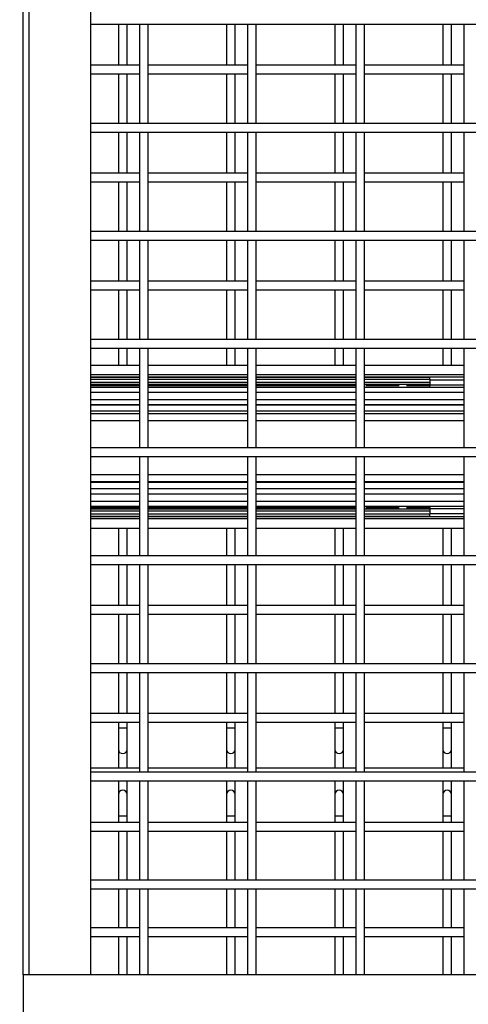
# Model space of a CAD drawing. Header units: inches. Extents: x 0.1 to 10.7, y 0.1 to 8.
# Tile 9 of 42: x 3.068 to 3.414, y 2.496 to 3.255. Entities that reach past the tile are written whole.
import ezdxf

# ---------------------------------------------------------------- set-up
doc = ezdxf.new("R2010")
doc.units = ezdxf.units.IN
doc.header["$MEASUREMENT"] = 0
doc.layers.add('DIMENSIONS', color=140, linetype='Continuous', lineweight=25)
doc.styles.add('SLDTEXTSTYLE0', font='TXT', dxfattribs={"width": 0.7})
doc.dimstyles.new('SLDDIMSTYLE0', dxfattribs={"dimtxt": 0.084961, "dimasz": 0.13, "dimexe": 0, "dimexo": 0.0625, "dimgap": 0.02124, "dimtad": 0, "dimtih": 1, "dimtoh": 1, "dimlfac": 24, "dimrnd": 1e-09, "dimzin": 12, "dimdsep": 46, "dimtxsty": 'SLDTEXTSTYLE0', "dimsah": 1, "dimcen": 0.09, "dimadec": 0, "dimazin": 3, "dimtfac": 1, "dimtofl": 0, "dimtmove": 0, "dimatfit": 3, "dimfxl": 0, "dimfrac": 2, "dimtolj": 1, "dimtzin": 12, "dimarcsym": 0})

# ---------------------------------------------------------------- blocks, each defined once
blk = doc.blocks.new('_D')
at = {"layer": 'DIMENSIONS'}
for p, q in [((3.01568, 5.21731), (1.57692, 5.21731)), ((1.70192, 5.21731), (1.70192, 3.99305)), ((1.505, 3.839), (1.47647, 3.839)), ((1.47647, 3.839), (1.47647, 3.70397)), ((1.89883, 3.839), (1.92736, 3.839)), ((1.92736, 3.839), (1.92736, 3.70397)), ((1.47647, 3.70397), (1.505, 3.70397)), ((1.92736, 3.70397), (1.89883, 3.70397)), ((1.70192, 2.46652), (1.70192, 3.68495)), ((3.02079, 2.46652), (1.57692, 2.46652))]:
    blk.add_line(p, q, dxfattribs=at)
for points in [[(1.70192, 5.21731), (1.68192, 5.08731), (1.72192, 5.08731)], [(1.70192, 2.46652), (1.72192, 2.59652), (1.68192, 2.59652)]]:
    blk.add_solid(points, dxfattribs=at)
at = {"layer": 'DIMENSIONS', "char_height": 0.083333, "attachment_point": 1, "style": 'SLDTEXTSTYLE0'}
for s, insert in [('66.02', (1.54034, 3.96544)), ('1676.9', (1.505, 3.81139))]:
    blk.add_mtext(s, dxfattribs=dict(at, insert=insert))

msp = doc.modelspace()

# ---------------------------------------------------------------- linework, layer by layer
for p, q in [((3.07079, 2.51861), (3.07079, 5.16523)), ((3.07559, 2.51861), (3.07559, 5.16523)), ((3.12287, 5.16523), (3.12287, 2.51861)), ((3.12287, 3.25152), (4.46662, 3.25152)), ((3.14425, 3.25152), (3.14425, 3.21989)), ((3.15091, 3.21989), (3.15091, 3.25152)), ((3.16047, 3.25152), (3.16047, 3.17486)), ((3.16714, 3.17486), (3.16714, 3.25152)), ((3.22758, 3.25152), (3.22758, 3.21989)), ((3.23425, 3.21989), (3.23425, 3.25152)), ((3.24381, 3.25152), (3.24381, 3.17486)), ((3.25047, 3.17486), (3.25047, 3.25152)), ((3.31091, 3.25152), (3.31091, 3.21989)), ((3.31758, 3.21989), (3.31758, 3.25152)), ((3.32714, 3.25152), (3.32714, 3.17486)), ((3.33381, 3.17486), (3.33381, 3.25152)), ((3.39425, 3.25152), (3.39425, 3.21989)), ((3.40091, 3.21989), (3.40091, 3.25152)), ((3.41047, 3.25152), (3.41047, 3.17486)), ((3.16047, 3.21989), (3.12287, 3.21989)), ((3.24381, 3.21989), (3.16714, 3.21989)), ((3.32714, 3.21989), (3.25047, 3.21989)), ((3.41047, 3.21989), (3.33381, 3.21989)), ((3.12287, 3.21322), (3.16047, 3.21322)), ((3.14425, 3.21322), (3.14425, 3.17486)), ((3.15091, 3.17486), (3.15091, 3.21322)), ((3.16714, 3.21322), (3.24381, 3.21322)), ((3.22758, 3.21322), (3.22758, 3.17486)), ((3.23425, 3.17486), (3.23425, 3.21322)), ((3.25047, 3.21322), (3.32714, 3.21322)), ((3.31091, 3.21322), (3.31091, 3.17486)), ((3.31758, 3.17486), (3.31758, 3.21322)), ((3.33381, 3.21322), (3.41047, 3.21322)), ((3.39425, 3.21322), (3.39425, 3.17486)), ((3.40091, 3.17486), (3.40091, 3.21322)), ((4.46662, 3.17486), (3.12287, 3.17486)), ((3.12287, 3.16819), (4.46662, 3.16819)), ((3.14425, 3.16819), (3.14425, 3.13656)), ((3.15091, 3.13656), (3.15091, 3.16819)), ((3.16047, 3.16819), (3.16047, 3.09152)), ((3.16714, 3.09152), (3.16714, 3.16819)), ((3.22758, 3.16819), (3.22758, 3.13656)), ((3.23425, 3.13656), (3.23425, 3.16819)), ((3.24381, 3.16819), (3.24381, 3.09152)), ((3.25047, 3.09152), (3.25047, 3.16819)), ((3.31091, 3.16819), (3.31091, 3.13656)), ((3.31758, 3.13656), (3.31758, 3.16819)), ((3.32714, 3.16819), (3.32714, 3.09152)), ((3.33381, 3.09152), (3.33381, 3.16819)), ((3.39425, 3.16819), (3.39425, 3.13656)), ((3.40091, 3.13656), (3.40091, 3.16819)), ((3.41047, 3.16819), (3.41047, 3.09152)), ((3.16047, 3.13656), (3.12287, 3.13656)), ((3.24381, 3.13656), (3.16714, 3.13656)), ((3.32714, 3.13656), (3.25047, 3.13656)), ((3.41047, 3.13656), (3.33381, 3.13656)), ((3.12287, 3.12989), (3.16047, 3.12989)), ((3.14425, 3.12989), (3.14425, 3.09152)), ((3.15091, 3.09152), (3.15091, 3.12989)), ((3.16714, 3.12989), (3.24381, 3.12989)), ((3.22758, 3.12989), (3.22758, 3.09152)), ((3.23425, 3.09152), (3.23425, 3.12989)), ((3.25047, 3.12989), (3.32714, 3.12989)), ((3.31091, 3.12989), (3.31091, 3.09152)), ((3.31758, 3.09152), (3.31758, 3.12989)), ((3.33381, 3.12989), (3.41047, 3.12989)), ((3.39425, 3.12989), (3.39425, 3.09152)), ((3.40091, 3.09152), (3.40091, 3.12989)), ((4.46662, 3.09152), (3.12287, 3.09152)), ((3.12287, 3.08486), (4.46662, 3.08486)), ((3.14425, 3.08486), (3.14425, 3.05322)), ((3.15091, 3.05322), (3.15091, 3.08486)), ((3.16047, 3.08486), (3.16047, 3.00819)), ((3.16714, 3.00819), (3.16714, 3.08486)), ((3.22758, 3.08486), (3.22758, 3.05322)), ((3.23425, 3.05322), (3.23425, 3.08486)), ((3.24381, 3.08486), (3.24381, 3.00819)), ((3.25047, 3.00819), (3.25047, 3.08486)), ((3.31091, 3.08486), (3.31091, 3.05322)), ((3.31758, 3.05322), (3.31758, 3.08486)), ((3.32714, 3.08486), (3.32714, 3.00819)), ((3.33381, 3.00819), (3.33381, 3.08486)), ((3.39425, 3.08486), (3.39425, 3.05322)), ((3.40091, 3.05322), (3.40091, 3.08486)), ((3.41047, 3.08486), (3.41047, 3.00819)), ((3.16047, 3.05322), (3.12287, 3.05322)), ((3.24381, 3.05322), (3.16714, 3.05322)), ((3.32714, 3.05322), (3.25047, 3.05322)), ((3.41047, 3.05322), (3.33381, 3.05322)), ((3.12287, 3.04656), (3.16047, 3.04656)), ((3.14425, 3.04656), (3.14425, 3.00819)), ((3.15091, 3.00819), (3.15091, 3.04656)), ((3.16714, 3.04656), (3.24381, 3.04656)), ((3.22758, 3.04656), (3.22758, 3.00819)), ((3.23425, 3.00819), (3.23425, 3.04656)), ((3.25047, 3.04656), (3.32714, 3.04656)), ((3.31091, 3.04656), (3.31091, 3.00819)), ((3.31758, 3.00819), (3.31758, 3.04656)), ((3.33381, 3.04656), (3.41047, 3.04656)), ((3.39425, 3.04656), (3.39425, 3.00819)), ((3.40091, 3.00819), (3.40091, 3.04656)), ((4.46662, 3.00819), (3.12287, 3.00819)), ((3.12287, 3.00152), (4.46662, 3.00152)), ((3.14425, 3.00152), (3.14425, 2.98829)), ((3.15091, 2.98829), (3.15091, 3.00152)), ((3.16047, 3.00152), (3.16047, 2.92486)), ((3.16714, 2.92486), (3.16714, 3.00152)), ((3.22758, 3.00152), (3.22758, 2.98829)), ((3.23425, 2.98829), (3.23425, 3.00152)), ((3.24381, 3.00152), (3.24381, 2.92486)), ((3.25047, 2.92486), (3.25047, 3.00152)), ((3.31091, 3.00152), (3.31091, 2.98829)), ((3.31758, 2.98829), (3.31758, 3.00152)), ((3.32714, 3.00152), (3.32714, 2.92486)), ((3.33381, 2.92486), (3.33381, 3.00152)), ((3.39425, 3.00152), (3.39425, 2.98829)), ((3.40091, 2.98829), (3.40091, 3.00152)), ((3.41047, 3.00152), (3.41047, 2.92486)), ((3.16047, 2.98829), (3.12287, 2.98829)), ((3.24381, 2.98829), (3.16714, 2.98829)), ((3.32714, 2.98829), (3.25047, 2.98829)), ((3.41047, 2.98829), (3.33381, 2.98829)), ((3.12287, 2.98127), (3.16047, 2.98127)), ((3.12287, 2.97966), (3.16047, 2.97966)), ((3.16047, 2.97904), (3.12287, 2.97904)), ((3.12287, 2.97775), (3.16047, 2.97775)), ((3.16714, 2.98127), (3.24381, 2.98127)), ((3.16714, 2.97966), (3.24381, 2.97966)), ((3.24381, 2.97904), (3.16714, 2.97904)), ((3.16714, 2.97775), (3.24381, 2.97775)), ((3.25047, 2.98127), (3.32714, 2.98127)), ((3.25047, 2.97966), (3.32714, 2.97966)), ((3.32714, 2.97904), (3.25047, 2.97904)), ((3.25047, 2.97775), (3.32714, 2.97775)), ((3.33381, 2.98127), (3.41047, 2.98127)), ((3.33381, 2.97966), (3.41047, 2.97966)), ((3.38422, 2.97904), (3.33381, 2.97904)), ((3.33381, 2.97775), (3.38422, 2.97775)), ((3.38422, 2.97967), (3.38422, 2.97904)), ((3.38422, 2.97775), (3.38422, 2.97904)), ((3.38422, 2.97775), (3.38422, 2.97513)), ((3.41047, 2.97706), (3.38422, 2.97706)), ((3.16047, 2.97513), (3.12287, 2.97513)), ((3.12287, 2.97384), (3.16047, 2.97384)), ((3.16047, 2.97261), (3.12287, 2.97261)), ((3.16047, 2.97143), (3.12287, 2.97143)), ((3.24381, 2.97513), (3.16714, 2.97513)), ((3.16714, 2.97384), (3.24381, 2.97384)), ((3.24381, 2.97261), (3.16714, 2.97261)), ((3.24381, 2.97143), (3.16714, 2.97143)), ((3.32714, 2.97513), (3.25047, 2.97513)), ((3.25047, 2.97384), (3.32714, 2.97384)), ((3.32714, 2.97261), (3.25047, 2.97261)), ((3.32714, 2.97143), (3.25047, 2.97143)), ((3.38422, 2.97513), (3.33381, 2.97513)), ((3.33381, 2.97384), (3.38422, 2.97384)), ((3.41047, 2.97143), (3.33381, 2.97143)), ((3.36058, 2.97261), (3.33494, 2.97261)), ((3.38422, 2.97261), (3.36619, 2.97261)), ((3.38422, 2.97513), (3.38422, 2.97384)), ((3.38422, 2.97384), (3.38422, 2.97261)), ((3.41047, 2.97317), (3.38422, 2.97317)), ((3.38422, 2.97143), (3.38422, 2.97261)), ((3.38422, 2.97166), (3.41047, 2.97166)), ((3.12287, 2.96776), (3.16047, 2.96776)), ((3.16047, 2.96185), (3.12287, 2.96185)), ((3.16714, 2.96776), (3.24381, 2.96776)), ((3.24381, 2.96185), (3.16714, 2.96185)), ((3.25047, 2.96776), (3.32714, 2.96776)), ((3.32714, 2.96185), (3.25047, 2.96185)), ((3.33381, 2.96776), (3.41047, 2.96776)), ((3.41047, 2.96185), (3.33381, 2.96185)), ((3.12287, 2.95819), (3.16047, 2.95819)), ((3.12287, 2.95794), (3.16047, 2.95794)), ((3.16047, 2.95298), (3.12287, 2.95298)), ((3.16714, 2.95819), (3.24381, 2.95819)), ((3.16714, 2.95794), (3.24381, 2.95794)), ((3.24381, 2.95298), (3.16714, 2.95298)), ((3.25047, 2.95819), (3.32714, 2.95819)), ((3.25047, 2.95794), (3.32714, 2.95794)), ((3.32714, 2.95298), (3.25047, 2.95298)), ((3.33381, 2.95819), (3.41047, 2.95819)), ((3.33381, 2.95794), (3.41047, 2.95794)), ((3.41047, 2.95298), (3.33381, 2.95298)), ((3.16047, 2.9509), (3.12287, 2.9509)), ((3.12287, 2.94579), (3.16047, 2.94579)), ((3.24381, 2.9509), (3.16714, 2.9509)), ((3.16714, 2.94579), (3.24381, 2.94579)), ((3.32714, 2.9509), (3.25047, 2.9509)), ((3.25047, 2.94579), (3.32714, 2.94579)), ((3.41047, 2.9509), (3.33381, 2.9509)), ((3.33381, 2.94579), (3.41047, 2.94579)), ((4.46662, 2.92486), (3.12287, 2.92486)), ((3.12287, 2.91819), (4.46662, 2.91819)), ((3.16047, 2.91819), (3.16047, 2.84152)), ((3.16714, 2.84152), (3.16714, 2.91819)), ((3.24381, 2.91819), (3.24381, 2.84152)), ((3.25047, 2.84152), (3.25047, 2.91819)), ((3.32714, 2.91819), (3.32714, 2.84152)), ((3.33381, 2.84152), (3.33381, 2.91819)), ((3.41047, 2.91819), (3.41047, 2.84152)), ((3.16047, 2.90392), (3.12287, 2.90392)), ((3.24381, 2.90392), (3.16714, 2.90392)), ((3.32714, 2.90392), (3.25047, 2.90392)), ((3.41047, 2.90392), (3.33381, 2.90392)), ((3.12287, 2.89881), (3.16047, 2.89881)), ((3.12287, 2.89831), (3.16047, 2.89831)), ((3.12287, 2.89336), (3.16047, 2.89336)), ((3.16047, 2.89311), (3.12287, 2.89311)), ((3.16714, 2.89881), (3.24381, 2.89881)), ((3.16714, 2.89831), (3.24381, 2.89831)), ((3.16714, 2.89336), (3.24381, 2.89336)), ((3.24381, 2.89311), (3.16714, 2.89311)), ((3.25047, 2.89881), (3.32714, 2.89881)), ((3.25047, 2.89831), (3.32714, 2.89831)), ((3.25047, 2.89336), (3.32714, 2.89336)), ((3.32714, 2.89311), (3.25047, 2.89311)), ((3.33381, 2.89881), (3.41047, 2.89881)), ((3.33381, 2.89831), (3.41047, 2.89831)), ((3.33381, 2.89336), (3.41047, 2.89336)), ((3.41047, 2.89311), (3.33381, 2.89311)), ((3.12287, 2.88944), (3.16047, 2.88944)), ((3.16714, 2.88944), (3.24381, 2.88944)), ((3.25047, 2.88944), (3.32714, 2.88944)), ((3.33381, 2.88944), (3.41047, 2.88944)), ((3.16047, 2.88353), (3.12287, 2.88353)), ((3.12287, 2.87987), (3.16047, 2.87987)), ((3.12287, 2.87869), (3.16047, 2.87869)), ((3.16047, 2.87746), (3.12287, 2.87746)), ((3.24381, 2.88353), (3.16714, 2.88353)), ((3.16714, 2.87987), (3.24381, 2.87987)), ((3.16714, 2.87869), (3.24381, 2.87869)), ((3.24381, 2.87746), (3.16714, 2.87746)), ((3.32714, 2.88353), (3.25047, 2.88353)), ((3.25047, 2.87987), (3.32714, 2.87987)), ((3.25047, 2.87869), (3.32714, 2.87869)), ((3.32714, 2.87746), (3.25047, 2.87746)), ((3.41047, 2.88353), (3.33381, 2.88353)), ((3.33381, 2.87987), (3.41047, 2.87987)), ((3.38422, 2.87746), (3.33381, 2.87746)), ((3.33494, 2.87869), (3.36058, 2.87869)), ((3.36619, 2.87869), (3.38422, 2.87869)), ((3.38422, 2.87869), (3.38422, 2.87987)), ((3.41047, 2.87963), (3.38422, 2.87963)), ((3.38422, 2.87869), (3.38422, 2.87746)), ((3.38422, 2.87813), (3.41047, 2.87813)), ((3.38422, 2.87746), (3.38422, 2.87617)), ((3.12287, 2.87617), (3.16047, 2.87617)), ((3.16047, 2.87354), (3.12287, 2.87354)), ((3.12287, 2.87225), (3.16047, 2.87225)), ((3.16047, 2.87164), (3.12287, 2.87164)), ((3.16047, 2.87003), (3.12287, 2.87003)), ((3.16714, 2.87617), (3.24381, 2.87617)), ((3.24381, 2.87354), (3.16714, 2.87354)), ((3.16714, 2.87225), (3.24381, 2.87225)), ((3.24381, 2.87164), (3.16714, 2.87164)), ((3.24381, 2.87003), (3.16714, 2.87003)), ((3.25047, 2.87617), (3.32714, 2.87617)), ((3.32714, 2.87354), (3.25047, 2.87354)), ((3.25047, 2.87225), (3.32714, 2.87225)), ((3.32714, 2.87164), (3.25047, 2.87164)), ((3.32714, 2.87003), (3.25047, 2.87003)), ((3.33381, 2.87617), (3.38422, 2.87617)), ((3.38422, 2.87354), (3.33381, 2.87354)), ((3.33381, 2.87225), (3.38422, 2.87225)), ((3.41047, 2.87164), (3.33381, 2.87164)), ((3.41047, 2.87003), (3.33381, 2.87003)), ((3.38422, 2.87617), (3.38422, 2.87354)), ((3.38422, 2.87423), (3.41047, 2.87423)), ((3.38422, 2.87225), (3.38422, 2.87354)), ((3.38422, 2.87225), (3.38422, 2.87163)), ((3.12287, 2.863), (3.16047, 2.863)), ((3.14425, 2.863), (3.14425, 2.84152)), ((3.15091, 2.84152), (3.15091, 2.863)), ((3.16714, 2.863), (3.24381, 2.863)), ((3.22758, 2.863), (3.22758, 2.84152)), ((3.23425, 2.84152), (3.23425, 2.863)), ((3.25047, 2.863), (3.32714, 2.863)), ((3.31091, 2.863), (3.31091, 2.84152)), ((3.31758, 2.84152), (3.31758, 2.863)), ((3.33381, 2.863), (3.41047, 2.863)), ((3.39425, 2.863), (3.39425, 2.84152)), ((3.40091, 2.84152), (3.40091, 2.863)), ((4.46662, 2.84152), (3.12287, 2.84152)), ((3.12287, 2.83486), (4.46662, 2.83486)), ((3.14425, 2.83486), (3.14425, 2.80322)), ((3.15091, 2.80322), (3.15091, 2.83486)), ((3.16047, 2.83486), (3.16047, 2.75819)), ((3.16714, 2.75819), (3.16714, 2.83486)), ((3.22758, 2.83486), (3.22758, 2.80322)), ((3.23425, 2.80322), (3.23425, 2.83486)), ((3.24381, 2.83486), (3.24381, 2.75819)), ((3.25047, 2.75819), (3.25047, 2.83486)), ((3.31091, 2.83486), (3.31091, 2.80322)), ((3.31758, 2.80322), (3.31758, 2.83486)), ((3.32714, 2.83486), (3.32714, 2.75819)), ((3.33381, 2.75819), (3.33381, 2.83486)), ((3.39425, 2.83486), (3.39425, 2.80322)), ((3.40091, 2.80322), (3.40091, 2.83486)), ((3.41047, 2.83486), (3.41047, 2.75819)), ((3.16047, 2.80322), (3.12287, 2.80322)), ((3.24381, 2.80322), (3.16714, 2.80322)), ((3.32714, 2.80322), (3.25047, 2.80322)), ((3.41047, 2.80322), (3.33381, 2.80322)), ((3.12287, 2.79656), (3.16047, 2.79656)), ((3.14425, 2.79656), (3.14425, 2.75819)), ((3.15091, 2.75819), (3.15091, 2.79656)), ((3.16714, 2.79656), (3.24381, 2.79656)), ((3.22758, 2.79656), (3.22758, 2.75819)), ((3.23425, 2.75819), (3.23425, 2.79656)), ((3.25047, 2.79656), (3.32714, 2.79656)), ((3.31091, 2.79656), (3.31091, 2.75819)), ((3.31758, 2.75819), (3.31758, 2.79656)), ((3.33381, 2.79656), (3.41047, 2.79656)), ((3.39425, 2.79656), (3.39425, 2.75819)), ((3.40091, 2.75819), (3.40091, 2.79656)), ((4.46662, 2.75819), (3.12287, 2.75819)), ((3.12287, 2.75152), (4.46662, 2.75152)), ((3.14425, 2.75152), (3.14425, 2.71989)), ((3.15091, 2.71989), (3.15091, 2.75152)), ((3.16047, 2.75152), (3.16047, 2.67486)), ((3.16714, 2.67486), (3.16714, 2.75152)), ((3.22758, 2.75152), (3.22758, 2.71989)), ((3.23425, 2.71989), (3.23425, 2.75152)), ((3.24381, 2.75152), (3.24381, 2.67486)), ((3.25047, 2.67486), (3.25047, 2.75152)), ((3.31091, 2.75152), (3.31091, 2.71989)), ((3.31758, 2.71989), (3.31758, 2.75152)), ((3.32714, 2.75152), (3.32714, 2.67486)), ((3.33381, 2.67486), (3.33381, 2.75152)), ((3.39425, 2.75152), (3.39425, 2.71989)), ((3.40091, 2.71989), (3.40091, 2.75152)), ((3.41047, 2.75152), (3.41047, 2.67486)), ((3.16047, 2.71989), (3.12287, 2.71989)), ((3.24381, 2.71989), (3.16714, 2.71989)), ((3.32714, 2.71989), (3.25047, 2.71989)), ((3.41047, 2.71989), (3.33381, 2.71989)), ((3.12287, 2.71322), (3.16047, 2.71322)), ((3.14425, 2.71322), (3.14425, 2.70884)), ((3.15091, 2.70884), (3.15091, 2.71322)), ((3.16714, 2.71322), (3.24381, 2.71322)), ((3.22758, 2.71322), (3.22758, 2.70884)), ((3.23425, 2.70884), (3.23425, 2.71322)), ((3.25047, 2.71322), (3.32714, 2.71322)), ((3.31091, 2.71322), (3.31091, 2.70884)), ((3.31758, 2.70884), (3.31758, 2.71322)), ((3.33381, 2.71322), (3.41047, 2.71322)), ((3.39425, 2.71322), (3.39425, 2.70884)), ((3.40091, 2.70884), (3.40091, 2.71322)), ((3.14425, 2.70884), (3.14425, 2.69238)), ((3.14425, 2.70884), (3.15091, 2.70884)), ((3.15091, 2.69238), (3.15091, 2.70884)), ((3.22758, 2.70884), (3.22758, 2.69238)), ((3.22758, 2.70884), (3.23425, 2.70884)), ((3.23425, 2.69238), (3.23425, 2.70884)), ((3.31091, 2.70884), (3.31091, 2.69238)), ((3.31091, 2.70884), (3.31758, 2.70884)), ((3.31758, 2.69238), (3.31758, 2.70884)), ((3.39425, 2.70884), (3.39425, 2.69238)), ((3.39425, 2.70884), (3.40091, 2.70884)), ((3.40091, 2.69238), (3.40091, 2.70884)), ((3.14425, 2.69238), (3.14425, 2.67792)), ((3.15091, 2.67792), (3.15091, 2.69238)), ((3.22758, 2.69238), (3.22758, 2.67792)), ((3.23425, 2.67792), (3.23425, 2.69238)), ((3.31091, 2.69238), (3.31091, 2.67792)), ((3.31758, 2.67792), (3.31758, 2.69238)), ((3.39425, 2.69238), (3.39425, 2.67792)), ((3.40091, 2.67792), (3.40091, 2.69238)), ((3.16047, 2.67792), (3.12287, 2.67792)), ((4.46662, 2.67486), (3.12287, 2.67486)), ((3.24381, 2.67792), (3.16714, 2.67792)), ((3.32714, 2.67792), (3.25047, 2.67792)), ((3.41047, 2.67792), (3.33381, 2.67792)), ((3.12287, 2.66819), (4.46662, 2.66819)), ((3.14425, 2.66819), (3.14425, 2.65751)), ((3.15091, 2.65751), (3.15091, 2.66819)), ((3.16047, 2.66819), (3.16047, 2.59152)), ((3.16714, 2.59152), (3.16714, 2.66819)), ((3.22758, 2.66819), (3.22758, 2.65751)), ((3.23425, 2.65751), (3.23425, 2.66819)), ((3.24381, 2.66819), (3.24381, 2.59152)), ((3.25047, 2.59152), (3.25047, 2.66819)), ((3.31091, 2.66819), (3.31091, 2.65751)), ((3.31758, 2.65751), (3.31758, 2.66819)), ((3.32714, 2.66819), (3.32714, 2.59152)), ((3.33381, 2.59152), (3.33381, 2.66819)), ((3.39425, 2.66819), (3.39425, 2.65751)), ((3.40091, 2.65751), (3.40091, 2.66819)), ((3.41047, 2.66819), (3.41047, 2.59152)), ((3.14425, 2.65751), (3.14425, 2.64105)), ((3.15091, 2.64105), (3.15091, 2.65751)), ((3.22758, 2.65751), (3.22758, 2.64105)), ((3.23425, 2.64105), (3.23425, 2.65751)), ((3.31091, 2.65751), (3.31091, 2.64105)), ((3.31758, 2.64105), (3.31758, 2.65751)), ((3.39425, 2.65751), (3.39425, 2.64105)), ((3.40091, 2.64105), (3.40091, 2.65751)), ((3.16047, 2.63595), (3.12287, 2.63595)), ((3.14425, 2.64105), (3.14425, 2.63595)), ((3.14425, 2.64105), (3.14758, 2.64105)), ((3.14758, 2.64105), (3.15091, 2.64105)), ((3.15091, 2.63595), (3.15091, 2.64105)), ((3.24381, 2.63595), (3.16714, 2.63595)), ((3.22758, 2.64105), (3.22758, 2.63595)), ((3.22758, 2.64105), (3.23091, 2.64105)), ((3.23091, 2.64105), (3.23425, 2.64105)), ((3.23425, 2.63595), (3.23425, 2.64105)), ((3.32714, 2.63595), (3.25047, 2.63595)), ((3.31091, 2.64105), (3.31091, 2.63595)), ((3.31091, 2.64105), (3.31425, 2.64105)), ((3.31425, 2.64105), (3.31758, 2.64105)), ((3.31758, 2.63595), (3.31758, 2.64105)), ((3.41047, 2.63595), (3.33381, 2.63595)), ((3.39425, 2.64105), (3.39425, 2.63595)), ((3.39425, 2.64105), (3.39758, 2.64105)), ((3.39758, 2.64105), (3.40091, 2.64105)), ((3.40091, 2.63595), (3.40091, 2.64105)), ((3.12287, 2.62929), (3.16047, 2.62929)), ((3.14425, 2.62929), (3.14425, 2.59152)), ((3.15091, 2.59152), (3.15091, 2.62929)), ((3.16714, 2.62929), (3.24381, 2.62929)), ((3.22758, 2.62929), (3.22758, 2.59152)), ((3.23425, 2.59152), (3.23425, 2.62929)), ((3.25047, 2.62929), (3.32714, 2.62929)), ((3.31091, 2.62929), (3.31091, 2.59152)), ((3.31758, 2.59152), (3.31758, 2.62929)), ((3.33381, 2.62929), (3.41047, 2.62929)), ((3.39425, 2.62929), (3.39425, 2.59152)), ((3.40091, 2.59152), (3.40091, 2.62929)), ((4.46662, 2.59152), (3.12287, 2.59152)), ((3.12287, 2.58486), (4.46662, 2.58486)), ((3.14425, 2.58486), (3.14425, 2.5547)), ((3.15091, 2.5547), (3.15091, 2.58486)), ((3.16047, 2.58486), (3.16047, 2.51861)), ((3.16714, 2.51861), (3.16714, 2.58486)), ((3.22758, 2.58486), (3.22758, 2.5547)), ((3.23425, 2.5547), (3.23425, 2.58486)), ((3.24381, 2.58486), (3.24381, 2.51861)), ((3.25047, 2.51861), (3.25047, 2.58486)), ((3.31091, 2.58486), (3.31091, 2.5547)), ((3.31758, 2.5547), (3.31758, 2.58486)), ((3.32714, 2.58486), (3.32714, 2.51861)), ((3.33381, 2.51861), (3.33381, 2.58486)), ((3.39425, 2.58486), (3.39425, 2.5547)), ((3.40091, 2.5547), (3.40091, 2.58486)), ((3.41047, 2.58486), (3.41047, 2.51861)), ((3.16047, 2.5547), (3.12287, 2.5547)), ((3.24381, 2.5547), (3.16714, 2.5547)), ((3.32714, 2.5547), (3.25047, 2.5547)), ((3.41047, 2.5547), (3.33381, 2.5547)), ((3.12287, 2.54804), (3.16047, 2.54804)), ((3.14425, 2.54804), (3.14425, 2.51861)), ((3.15091, 2.51861), (3.15091, 2.54804)), ((3.16714, 2.54804), (3.24381, 2.54804)), ((3.22758, 2.54804), (3.22758, 2.51861)), ((3.23425, 2.51861), (3.23425, 2.54804)), ((3.25047, 2.54804), (3.32714, 2.54804)), ((3.31091, 2.54804), (3.31091, 2.51861)), ((3.31758, 2.51861), (3.31758, 2.54804)), ((3.33381, 2.54804), (3.41047, 2.54804)), ((3.39425, 2.54804), (3.39425, 2.51861)), ((3.40091, 2.51861), (3.40091, 2.54804)), ((3.07079, 2.51861), (3.07079, 2.47132)), ((4.5187, 2.51861), (3.07079, 2.51861))]:
    msp.add_line(p, q)
for centre, start, end in [((3.14758, 2.69238), 180, 270), ((3.14758, 2.69238), 270, 0), ((3.23091, 2.69238), 180, 270), ((3.23091, 2.69238), 270, 0), ((3.31425, 2.69238), 180, 270), ((3.31425, 2.69238), 270, 0), ((3.39758, 2.69238), 180, 270), ((3.39758, 2.69238), 270, 0), ((3.14758, 2.65751), 0, 180), ((3.23091, 2.65751), 0, 180), ((3.31425, 2.65751), 0, 180), ((3.39758, 2.65751), 0, 180)]:
    msp.add_arc(centre, 0.00333, start, end)

# ---------------------------------------------------------------- dimensions: what is measured, and where the dimension line sits
at = {"layer": 'DIMENSIONS'}
dim = msp.add_linear_dim(base=(1.70192, 2.46652), p1=(3.06568, 5.21731), p2=(3.07079, 2.46652), angle=90, dimstyle='SLDDIMSTYLE0', dxfattribs=at)
dim.commit()
dim.dimension.update_dxf_attribs({"geometry": '_D', "text_midpoint": (1.70192, 3.839), "dimtype": 160})

doc.saveas('drawing.dxf')
